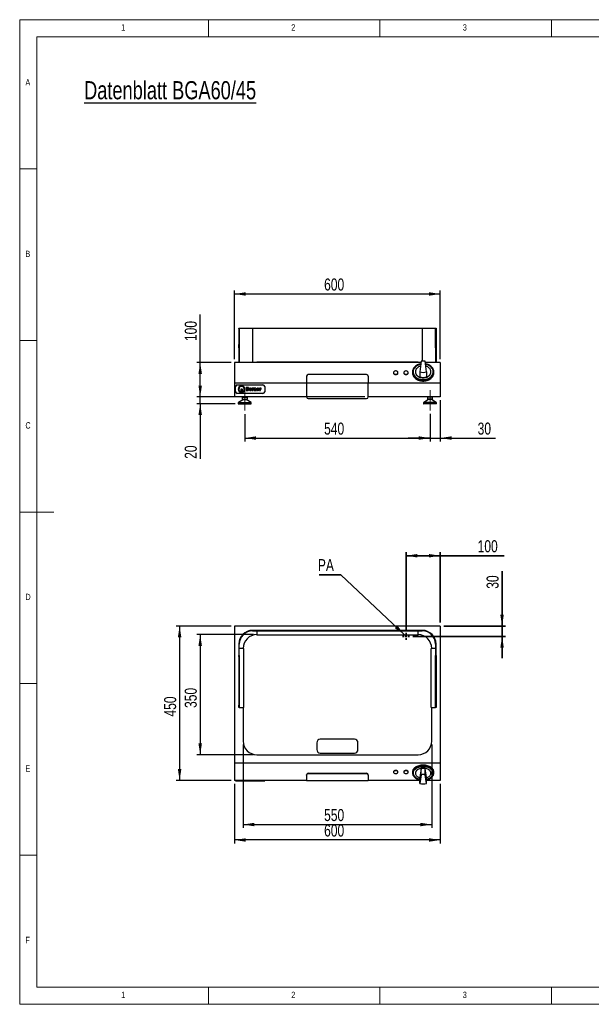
# Model space of a CAD drawing. Header units: millimetres. Extents: x 5 to 415, y 5 to 292.
# Tile 1 of 3: x 5 to 172, y 5 to 292. Entities that reach past the tile are written whole.
import ezdxf

# ---------------------------------------------------------------- set-up
doc = ezdxf.new("R2010")
doc.units = ezdxf.units.MM
doc.linetypes.add('CENTERX2', pattern=[20.32, 12.7, -2.54, 2.54, -2.54])
doc.layers.add('ANSCHLUSSPUNKT', color=6, linetype='Continuous', lineweight=35)
doc.layers.add('BEMASSUNG', color=7, linetype='Continuous')
doc.layers.add('BESCHRIFTUNG', color=7, linetype='Continuous')
doc.styles.add('SLDTEXTSTYLE0', font='TXT', dxfattribs={"width": 0.75})
doc.dimstyles.new('SLDDIMSTYLE0', dxfattribs={"dimtxt": 3.5, "dimasz": 3.302, "dimexe": 0, "dimexo": 0.0625, "dimgap": 0.875, "dimtad": 1, "dimdec": 0, "dimlfac": 10, "dimrnd": 1e-09, "dimzin": 12, "dimdsep": 46, "dimtxsty": 'SLDTEXTSTYLE0', "dimsah": 1, "dimcen": 0.09, "dimadec": 0, "dimazin": 3, "dimtfac": 1, "dimtdec": 0, "dimtofl": 0, "dimtmove": 0, "dimatfit": 3, "dimfxl": 1, "dimfrac": 2, "dimtolj": 1, "dimtzin": 12, "dimarcsym": 0})
doc.dimstyles.new('SLDDIMSTYLE1', dxfattribs={"dimtxt": 3.5, "dimasz": 3.302, "dimexe": 0, "dimexo": 0.0625, "dimgap": 0.875, "dimtad": 1, "dimdec": 0, "dimlfac": 10, "dimrnd": 1e-09, "dimzin": 12, "dimdsep": 46, "dimtxsty": 'SLDTEXTSTYLE0', "dimsah": 1, "dimcen": 0.09, "dimadec": 0, "dimazin": 3, "dimtfac": 1, "dimtdec": 0, "dimtmove": 0, "dimatfit": 0, "dimfxl": 1, "dimfrac": 2, "dimtolj": 1, "dimtzin": 12, "dimarcsym": 0})
doc.dimstyles.new('SLDDIMSTYLE2', dxfattribs={"dimtxt": 0.18, "dimasz": 3.302, "dimexe": 0, "dimexo": 0.0625, "dimgap": 0, "dimtad": 0, "dimtih": 1, "dimtoh": 1, "dimdec": 0, "dimrnd": 1e-09, "dimzin": 0, "dimdsep": 46, "dimtxsty": 'Standard', "dimsah": 1, "dimcen": 0.09, "dimadec": 0, "dimazin": 0, "dimtfac": 3.302, "dimtdec": 0, "dimtofl": 0, "dimtmove": 0, "dimatfit": 3, "dimfxl": 1, "dimfrac": 2, "dimtolj": 1, "dimtzin": 0, "dimarcsym": 0})

# ---------------------------------------------------------------- blocks, each defined once
blk = doc.blocks.new('_D')
at = {"layer": 'BEMASSUNG', "color": 7, "transparency": 16777216}
for p, q in [((73.12, 112.75), (56.62, 112.75)), ((57.62, 112.75), (57.62, 77.75)), ((73.12, 77.75), (56.62, 77.75))]:
    blk.add_line(p, q, dxfattribs=at)
for points in [[(57.62, 112.75), (57.11, 109.45), (58.13, 109.45)], [(57.62, 77.75), (58.13, 81.06), (57.11, 81.06)]]:
    blk.add_solid(points, dxfattribs=at)
at = {"layer": 'BEMASSUNG', "color": 7, "transparency": 16777216, "insert": (53.11, 91.38), "char_height": 3.5, "attachment_point": 1, "rotation": 90, "style": 'SLDTEXTSTYLE0'}
blk.add_mtext('350', dxfattribs=at)
blk = doc.blocks.new('_D_1')
at = {"layer": 'BEMASSUNG', "color": 7, "transparency": 16777216}
for p, q in [((70.12, 80.75), (70.12, 56.4)), ((125.12, 80.75), (125.12, 56.4)), ((70.12, 57.4), (125.12, 57.4))]:
    blk.add_line(p, q, dxfattribs=at)
for points in [[(70.12, 57.4), (73.42, 56.89), (73.42, 57.9)], [(125.12, 57.4), (121.82, 57.9), (121.82, 56.89)]]:
    blk.add_solid(points, dxfattribs=at)
at = {"layer": 'BEMASSUNG', "color": 7, "transparency": 16777216, "insert": (93.74, 61.91), "char_height": 3.5, "attachment_point": 1, "style": 'SLDTEXTSTYLE0'}
blk.add_mtext('550', dxfattribs=at)
blk = doc.blocks.new('_D_2')
at = {"layer": 'BEMASSUNG', "color": 7, "transparency": 16777216}
for p, q in [((67.62, 69.25), (67.62, 51.9)), ((127.62, 69.25), (127.62, 51.9)), ((127.62, 52.9), (67.62, 52.9))]:
    blk.add_line(p, q, dxfattribs=at)
for points in [[(67.62, 52.9), (70.92, 52.39), (70.92, 53.4)], [(127.62, 52.9), (124.32, 53.4), (124.32, 52.39)]]:
    blk.add_solid(points, dxfattribs=at)
at = {"layer": 'BEMASSUNG', "color": 7, "transparency": 16777216, "insert": (93.74, 57.41), "char_height": 3.5, "attachment_point": 1, "style": 'SLDTEXTSTYLE0'}
blk.add_mtext('600', dxfattribs=at)
blk = doc.blocks.new('_D_3')
at = {"layer": 'BEMASSUNG', "color": 7, "transparency": 16777216}
for p, q in [((66.62, 115.25), (50.62, 115.25)), ((51.62, 115.25), (51.62, 70.25)), ((66.62, 70.25), (50.62, 70.25))]:
    blk.add_line(p, q, dxfattribs=at)
for points in [[(51.62, 115.25), (51.11, 111.95), (52.13, 111.95)], [(51.62, 70.25), (52.13, 73.56), (51.11, 73.56)]]:
    blk.add_solid(points, dxfattribs=at)
at = {"layer": 'BEMASSUNG', "color": 7, "transparency": 16777216, "insert": (47.11, 88.88), "char_height": 3.5, "attachment_point": 1, "rotation": 90, "style": 'SLDTEXTSTYLE0'}
blk.add_mtext('450', dxfattribs=at)
blk = doc.blocks.new('_D_4')
at = {"layer": 'ANSCHLUSSPUNKT', "color": 6, "transparency": 16777216}
for p, q in [((117.62, 114.25), (117.62, 136.75)), ((117.62, 135.75), (127.62, 135.75)), ((127.62, 116.25), (127.62, 136.75)), ((127.62, 135.75), (146.26, 135.75))]:
    blk.add_line(p, q, dxfattribs=at)
for points in [[(117.62, 135.75), (120.92, 135.25), (120.92, 136.26)], [(127.62, 135.75), (124.32, 136.26), (124.32, 135.25)]]:
    blk.add_solid(points, dxfattribs=at)
at = {"layer": 'ANSCHLUSSPUNKT', "color": 6, "transparency": 16777216, "insert": (138.5, 140.27), "char_height": 3.5, "attachment_point": 1, "style": 'SLDTEXTSTYLE0'}
blk.add_mtext('100', dxfattribs=at)
blk = doc.blocks.new('_D_5')
at = {"layer": 'ANSCHLUSSPUNKT', "color": 6, "transparency": 16777216}
for p, q in [((145.62, 115.25), (145.62, 131.3)), ((128.62, 115.25), (146.62, 115.25)), ((145.62, 112.25), (145.62, 115.25)), ((119.62, 112.25), (146.62, 112.25)), ((145.62, 112.25), (145.62, 105.9))]:
    blk.add_line(p, q, dxfattribs=at)
for points in [[(145.62, 115.25), (146.13, 118.56), (145.11, 118.56)], [(145.62, 112.25), (145.11, 108.95), (146.13, 108.95)]]:
    blk.add_solid(points, dxfattribs=at)
at = {"layer": 'ANSCHLUSSPUNKT', "color": 6, "transparency": 16777216, "insert": (141.11, 126.13), "char_height": 3.5, "attachment_point": 1, "rotation": 90, "style": 'SLDTEXTSTYLE0'}
blk.add_mtext('30', dxfattribs=at)
blk = doc.blocks.new('SW_NOTE_0')
at = {"layer": 'ANSCHLUSSPUNKT', "color": 0}
blk.add_line((-6.3, 0), (0, 0), dxfattribs=at)
at = {"layer": 'ANSCHLUSSPUNKT', "color": 0, "insert": (-6.73, 4.56), "char_height": 3.5, "attachment_point": 1, "style": 'SLDTEXTSTYLE0'}
blk.add_mtext('PA', dxfattribs=at)
blk = doc.blocks.new('SW_CENTERMARKSYMBOL_0')
at = {"layer": 'ANSCHLUSSPUNKT', "color": 0}
for p, q in [((-0.5, 0), (-1, 0)), ((0, 0), (-0.25, 0)), ((0, 0.5), (0, 1)), ((0, 0), (0, 0.25)), ((0, 0), (0, -0.25)), ((0, 0), (0.25, 0)), ((0.5, 0), (1, 0)), ((0, -0.5), (0, -1))]:
    blk.add_line(p, q, dxfattribs=at)
blk = doc.blocks.new('_D_6')
at = {"layer": 'BEMASSUNG', "color": 7, "transparency": 16777216}
for p, q in [((57.62, 182.05), (57.62, 188.4)), ((105.62, 182.05), (56.62, 182.05)), ((57.62, 180.05), (57.62, 182.05)), ((67.77, 180.05), (56.62, 180.05)), ((57.62, 180.05), (57.62, 164))]:
    blk.add_line(p, q, dxfattribs=at)
for points in [[(57.62, 182.05), (58.13, 185.35), (57.11, 185.35)], [(57.62, 180.05), (57.11, 176.75), (58.13, 176.75)]]:
    blk.add_solid(points, dxfattribs=at)
at = {"layer": 'BEMASSUNG', "color": 7, "transparency": 16777216, "insert": (53.11, 164), "char_height": 3.5, "attachment_point": 1, "rotation": 90, "style": 'SLDTEXTSTYLE0'}
blk.add_mtext('20', dxfattribs=at)
blk = doc.blocks.new('_D_7')
at = {"layer": 'BEMASSUNG', "color": 7, "transparency": 16777216}
for p, q in [((70.62, 177.05), (70.62, 169.05)), ((124.62, 177.1), (124.62, 169.05)), ((70.62, 170.05), (124.62, 170.05))]:
    blk.add_line(p, q, dxfattribs=at)
for points in [[(70.62, 170.05), (73.92, 169.54), (73.92, 170.56)], [(124.62, 170.05), (121.32, 170.56), (121.32, 169.54)]]:
    blk.add_solid(points, dxfattribs=at)
at = {"layer": 'BEMASSUNG', "color": 7, "transparency": 16777216, "insert": (93.74, 174.56), "char_height": 3.5, "attachment_point": 1, "style": 'SLDTEXTSTYLE0'}
blk.add_mtext('540', dxfattribs=at)
blk = doc.blocks.new('_D_8')
at = {"layer": 'BEMASSUNG', "color": 7, "transparency": 16777216}
for p, q in [((127.62, 181.05), (127.62, 169.05)), ((124.62, 177.1), (124.62, 169.05)), ((124.62, 170.05), (118.27, 170.05)), ((124.62, 170.05), (127.62, 170.05)), ((127.62, 170.05), (143.67, 170.05))]:
    blk.add_line(p, q, dxfattribs=at)
for points in [[(124.62, 170.05), (121.32, 170.56), (121.32, 169.54)], [(127.62, 170.05), (130.92, 169.54), (130.92, 170.56)]]:
    blk.add_solid(points, dxfattribs=at)
at = {"layer": 'BEMASSUNG', "color": 7, "transparency": 16777216, "insert": (138.5, 174.56), "char_height": 3.5, "attachment_point": 1, "style": 'SLDTEXTSTYLE0'}
blk.add_mtext('30', dxfattribs=at)
blk = doc.blocks.new('_D_9')
at = {"layer": 'BEMASSUNG', "color": 7, "transparency": 16777216}
for p, q in [((57.62, 192.05), (57.62, 206.08)), ((66.62, 192.05), (56.62, 192.05)), ((57.62, 182.05), (57.62, 192.05)), ((66.62, 182.05), (56.62, 182.05))]:
    blk.add_line(p, q, dxfattribs=at)
for points in [[(57.62, 192.05), (57.11, 188.75), (58.13, 188.75)], [(57.62, 182.05), (58.13, 185.35), (57.11, 185.35)]]:
    blk.add_solid(points, dxfattribs=at)
at = {"layer": 'BEMASSUNG', "color": 7, "transparency": 16777216, "insert": (53.11, 198.32), "char_height": 3.5, "attachment_point": 1, "rotation": 90, "style": 'SLDTEXTSTYLE0'}
blk.add_mtext('100', dxfattribs=at)
blk = doc.blocks.new('_D_10')
at = {"layer": 'BEMASSUNG', "color": 7, "transparency": 16777216}
for p, q in [((67.62, 193.05), (67.62, 213.05)), ((127.62, 193.05), (127.62, 213.05)), ((67.62, 212.05), (127.62, 212.05))]:
    blk.add_line(p, q, dxfattribs=at)
for points in [[(67.62, 212.05), (70.92, 211.54), (70.92, 212.56)], [(127.62, 212.05), (124.32, 212.56), (124.32, 211.54)]]:
    blk.add_solid(points, dxfattribs=at)
at = {"layer": 'BEMASSUNG', "color": 7, "transparency": 16777216, "insert": (93.74, 216.56), "char_height": 3.5, "attachment_point": 1, "style": 'SLDTEXTSTYLE0'}
blk.add_mtext('600', dxfattribs=at)

msp = doc.modelspace()

# ---------------------------------------------------------------- linework, layer by layer
at = {"color": 7, "linetype": 'Continuous', "lineweight": 18}
for p, q in [((415, 292), (5, 292)), ((5, 292), (5, 5)), ((60, 287), (60, 292)), ((110, 292), (110, 287)), ((160, 287), (160, 292)), ((410, 287), (10, 287)), ((10, 287), (10, 10)), ((10, 248.5), (5, 248.5)), ((5, 198.5), (10, 198.5)), ((5, 148.5), (15, 148.5)), ((5, 98.5), (10, 98.5)), ((10, 48.5), (5, 48.5)), ((10, 10), (227.8, 10)), ((60, 5), (60, 10)), ((110, 10), (110, 5)), ((160, 5), (160, 10)), ((5, 5), (415, 5))]:
    msp.add_line(p, q, dxfattribs=at)
at = {"color": 7, "linetype": 'Continuous', "lineweight": 25}
for p, q in [((68.87, 202.05), (69.02, 202.05)), ((68.87, 202), (68.87, 202.05)), ((69.02, 202), (68.87, 202)), ((68.87, 202), (68.87, 197.28)), ((69.02, 202.05), (69.02, 202)), ((69.02, 202.05), (72.87, 202.05)), ((69.02, 202), (69.02, 197.28)), ((72.87, 202.05), (72.87, 192.05)), ((72.87, 202.05), (122.37, 202.05)), ((122.37, 202.05), (126.22, 202.05)), ((122.37, 202.05), (122.37, 192.48)), ((126.22, 202.05), (126.37, 202.05)), ((126.22, 202), (126.22, 202.05)), ((126.37, 202), (126.22, 202)), ((126.22, 197.28), (126.22, 202)), ((126.37, 202.05), (126.37, 202)), ((126.37, 202), (126.37, 197.28)), ((68.87, 197.28), (69.02, 197.28)), ((68.87, 196.33), (68.87, 197.28)), ((68.87, 196.33), (68.87, 192.05)), ((69.02, 196.33), (68.87, 196.33)), ((69.02, 197.28), (69.02, 196.33)), ((69.02, 196.33), (69.02, 192.2)), ((126.22, 196.33), (126.22, 197.28)), ((126.22, 197.28), (126.37, 197.28)), ((126.22, 196.33), (126.22, 192.2)), ((126.37, 196.33), (126.22, 196.33)), ((126.37, 197.28), (126.37, 196.33)), ((126.37, 196.33), (126.37, 192.05)), ((122.02, 192.43), (121.65, 189.37)), ((123.6, 189.37), (123.22, 192.43)), ((121.98, 192.05), (67.62, 192.05)), ((67.62, 192.05), (67.62, 186.05)), ((69.02, 192.2), (70.27, 192.2)), ((70.27, 192.2), (70.27, 192.05)), ((74.12, 192.2), (74.12, 192.05)), ((121.12, 192.2), (74.12, 192.2)), ((121.12, 192.05), (121.12, 192.2)), ((127.62, 192.05), (123.27, 192.05)), ((124.97, 192.05), (124.97, 192.2)), ((124.97, 192.2), (126.22, 192.2)), ((127.62, 192.05), (127.62, 186.05)), ((88.62, 188.05), (88.62, 186.09)), ((106.12, 188.55), (89.12, 188.55)), ((106.62, 188.05), (106.62, 186.09)), ((113.97, 189.11), (113.97, 189.05)), ((115.27, 189.05), (115.27, 189.11)), ((116.97, 189.11), (116.97, 189.05)), ((118.27, 189.05), (118.27, 189.11)), ((119.52, 189.37), (119.52, 189.05)), ((120.37, 189.37), (120.37, 189.34)), ((121.65, 189.37), (121.65, 187.9)), ((123.6, 189.37), (123.6, 187.9)), ((124.87, 189.34), (124.87, 189.37)), ((125.72, 189.05), (125.72, 189.37)), ((67.62, 186.05), (67.62, 182.05)), ((88.62, 186.05), (67.62, 186.05)), ((67.92, 183.55), (67.92, 185.05)), ((68.42, 185.55), (75.92, 185.55)), ((69.53, 183.54), (69.53, 184.29)), ((69.66, 184.43), (69.68, 184.43)), ((69.82, 184.29), (69.82, 183.54)), ((71.48, 184.82), (71.06, 184.82)), ((71.06, 184.82), (71.06, 183.94)), ((71.06, 183.94), (71.48, 183.94)), ((71.35, 184.61), (71.35, 184.49)), ((71.39, 184.61), (71.35, 184.61)), ((71.35, 184.49), (71.39, 184.49)), ((71.4, 184.3), (71.35, 184.3)), ((71.35, 184.3), (71.35, 184.16)), ((71.35, 184.16), (71.4, 184.16)), ((72.17, 184.34), (72.31, 184.34)), ((72.17, 184.19), (72.17, 184.2)), ((72.17, 184.2), (72.6, 184.2)), ((72.58, 184.13), (72.3, 184.15)), ((72.98, 184.56), (72.69, 184.56)), ((72.69, 184.56), (72.69, 183.94)), ((72.69, 183.94), (72.99, 183.94)), ((72.98, 184.48), (72.98, 184.56)), ((72.99, 183.94), (72.99, 184.19)), ((73.2, 184.28), (73.2, 184.58)), ((73.58, 184.56), (73.29, 184.56)), ((73.29, 184.56), (73.29, 183.94)), ((73.29, 183.94), (73.59, 183.94)), ((73.58, 184.48), (73.58, 184.56)), ((73.59, 183.94), (73.59, 184.26)), ((73.69, 184.26), (73.69, 183.94)), ((73.69, 183.94), (73.99, 183.94)), ((73.99, 183.94), (73.99, 184.36)), ((74.38, 184.19), (74.38, 184.2)), ((74.38, 184.2), (74.81, 184.2)), ((74.39, 184.34), (74.52, 184.34)), ((74.79, 184.13), (74.51, 184.15)), ((75.2, 184.56), (74.9, 184.56)), ((74.9, 184.56), (74.9, 183.94)), ((74.9, 183.94), (75.21, 183.94)), ((75.2, 184.48), (75.2, 184.56)), ((75.21, 183.94), (75.21, 184.19)), ((75.41, 184.28), (75.41, 184.58)), ((76.42, 185.05), (76.42, 183.55)), ((106.62, 186.09), (88.62, 186.09)), ((88.62, 186.09), (88.62, 182.05)), ((106.62, 182.05), (106.62, 186.09)), ((127.62, 186.05), (106.62, 186.05)), ((127.62, 186.05), (127.62, 182.05)), ((88.62, 182.05), (67.62, 182.05)), ((75.92, 183.05), (68.42, 183.05)), ((70.22, 181.25), (68.8, 180.43)), ((69.87, 181.95), (69.87, 181.4)), ((69.87, 181.95), (70.62, 181.95)), ((69.87, 181.4), (70.62, 181.4)), ((70.22, 182.05), (70.22, 181.95)), ((70.22, 181.4), (70.22, 181.25)), ((70.22, 181.25), (70.62, 181.25)), ((70.62, 181.95), (71.37, 181.95)), ((70.62, 181.4), (71.37, 181.4)), ((70.62, 181.25), (71.02, 181.25)), ((71.02, 181.95), (71.02, 182.05)), ((71.02, 181.25), (71.02, 181.4)), ((72.45, 180.43), (71.02, 181.25)), ((71.37, 181.4), (71.37, 181.95)), ((89.12, 181.55), (106.12, 181.55)), ((127.62, 182.05), (106.62, 182.05)), ((124.22, 181.25), (122.8, 180.43)), ((123.87, 181.95), (123.87, 181.4)), ((124.62, 181.95), (123.87, 181.95)), ((124.62, 181.4), (123.87, 181.4)), ((124.22, 182.05), (124.22, 181.95)), ((124.22, 181.4), (124.22, 181.25)), ((124.62, 181.25), (124.22, 181.25)), ((125.37, 181.95), (124.62, 181.95)), ((125.37, 181.4), (124.62, 181.4)), ((125.02, 181.25), (124.62, 181.25)), ((125.02, 181.95), (125.02, 182.05)), ((125.02, 181.25), (125.02, 181.4)), ((126.45, 180.43), (125.02, 181.25)), ((125.37, 181.4), (125.37, 181.95)), ((68.72, 180.3), (68.72, 180.1)), ((68.72, 180.3), (70.62, 180.3)), ((68.72, 180.1), (70.62, 180.1)), ((68.77, 180.05), (70.62, 180.05)), ((68.8, 180.43), (70.62, 180.43)), ((70.62, 180.43), (72.45, 180.43)), ((70.62, 180.3), (72.52, 180.3)), ((70.62, 180.1), (72.52, 180.1)), ((70.62, 180.05), (72.47, 180.05)), ((72.52, 180.1), (72.52, 180.3)), ((122.72, 180.3), (122.72, 180.1)), ((124.62, 180.3), (122.72, 180.3)), ((124.62, 180.1), (122.72, 180.1)), ((124.62, 180.05), (122.77, 180.05)), ((124.62, 180.43), (122.8, 180.43)), ((126.45, 180.43), (124.62, 180.43)), ((126.52, 180.3), (124.62, 180.3)), ((126.52, 180.1), (124.62, 180.1)), ((126.47, 180.05), (124.62, 180.05)), ((126.52, 180.1), (126.52, 180.3)), ((127.62, 115.25), (67.62, 115.25)), ((67.62, 115.25), (67.62, 75.25)), ((127.62, 115.25), (127.62, 75.25)), ((122.37, 114), (72.87, 114)), ((72.87, 113.85), (122.37, 113.85)), ((74.12, 113.85), (74.12, 112.6)), ((121.12, 112.6), (74.12, 112.6)), ((121.12, 112.6), (121.12, 113.85)), ((68.87, 110), (68.87, 106.67)), ((69.02, 106.67), (69.02, 110)), ((126.22, 110), (126.22, 106.67)), ((126.37, 106.67), (126.37, 110)), ((68.87, 106.67), (69.02, 106.67)), ((68.87, 106.35), (68.87, 106.67)), ((69.02, 106.35), (68.87, 106.35)), ((68.87, 106.35), (68.87, 92.19)), ((70.27, 108.75), (69.02, 108.75)), ((69.02, 106.67), (69.02, 106.35)), ((69.02, 106.35), (69.02, 92.19)), ((70.27, 108.75), (70.27, 91.5)), ((124.97, 91.5), (124.97, 108.75)), ((126.22, 108.75), (124.97, 108.75)), ((126.22, 106.67), (126.37, 106.67)), ((126.22, 106.35), (126.22, 106.67)), ((126.37, 106.35), (126.22, 106.35)), ((126.22, 92.19), (126.22, 106.35)), ((126.37, 106.67), (126.37, 106.35)), ((126.37, 106.35), (126.37, 92.19)), ((68.87, 92.19), (69.02, 92.19)), ((68.87, 91.5), (68.87, 92.19)), ((69.02, 92.19), (69.02, 91.5)), ((126.22, 92.19), (126.37, 92.19)), ((126.22, 91.5), (126.22, 92.19)), ((126.37, 92.19), (126.37, 91.5)), ((69.02, 91.5), (68.87, 91.5)), ((69.02, 91.5), (70.27, 91.5)), ((70.12, 91.5), (70.12, 81.75)), ((124.97, 91.5), (126.22, 91.5)), ((125.12, 81.75), (125.12, 91.5)), ((126.37, 91.5), (126.22, 91.5)), ((91.62, 81.25), (91.62, 79.25)), ((102.62, 82.25), (92.62, 82.25)), ((103.62, 79.25), (103.62, 81.25)), ((74.12, 77.75), (121.12, 77.75)), ((92.62, 78.25), (102.62, 78.25)), ((127.62, 75.25), (67.62, 75.25)), ((67.62, 75.25), (67.62, 70.25)), ((127.62, 75.25), (127.62, 70.25)), ((88.62, 71.79), (88.62, 71.92)), ((88.62, 71.79), (88.62, 70.15)), ((89.12, 72.34), (106.12, 72.34)), ((89.12, 72.21), (89.12, 72.34)), ((106.12, 72.21), (89.12, 72.21)), ((106.12, 72.21), (106.12, 72.34)), ((106.62, 71.79), (106.62, 71.92)), ((106.62, 71.79), (106.62, 70.15)), ((113.97, 72.75), (113.97, 72.67)), ((115.27, 72.67), (115.27, 72.75)), ((116.97, 72.75), (116.97, 72.67)), ((118.27, 72.67), (118.27, 72.75)), ((119.52, 72.75), (119.52, 72.37)), ((120.37, 72.41), (120.37, 72.37)), ((122.02, 73.69), (121.65, 71.14)), ((122.02, 71.92), (121.65, 69.37)), ((122.02, 71.92), (122.02, 73.69)), ((122.37, 74.07), (122.37, 74.03)), ((122.87, 74.03), (122.87, 74.07)), ((123.22, 71.92), (123.22, 73.69)), ((123.6, 71.14), (123.22, 73.69)), ((123.6, 69.37), (123.22, 71.92)), ((124.87, 72.37), (124.87, 72.41)), ((125.72, 72.37), (125.72, 72.75)), ((88.62, 70.25), (67.62, 70.25)), ((67.92, 70.15), (67.92, 70.25)), ((67.92, 70.15), (68.42, 70.15)), ((68.42, 70.15), (68.42, 70.25)), ((68.42, 70.15), (75.92, 70.15)), ((75.92, 70.15), (75.92, 70.25)), ((75.92, 70.15), (76.42, 70.15)), ((76.42, 70.15), (76.42, 70.25)), ((106.62, 70.15), (88.62, 70.15)), ((121.65, 70.25), (106.62, 70.25)), ((121.65, 69.37), (121.65, 71.14)), ((123.6, 69.37), (123.6, 71.14)), ((127.62, 70.25), (123.6, 70.25))]:
    msp.add_line(p, q, dxfattribs=at)
at = {"color": 7, "linetype": 'Continuous', "lineweight": 25, "flags": 128}
for points in [[(114.62, 188.61), (114.77, 188.63), (114.91, 188.66), (115.04, 188.73), (115.14, 188.81), (115.22, 188.91), (115.26, 189.02), (115.27, 189.14), (115.24, 189.25), (115.19, 189.36), (115.09, 189.45), (114.98, 189.53), (114.84, 189.58), (114.7, 189.61), (114.55, 189.61), (114.4, 189.58), (114.27, 189.53), (114.15, 189.45), (114.06, 189.36), (114, 189.25), (113.97, 189.14), (113.98, 189.02), (114.03, 188.91), (114.1, 188.81), (114.2, 188.73), (114.33, 188.66), (114.47, 188.63), (114.62, 188.61)], [(117.62, 188.61), (117.77, 188.63), (117.91, 188.66), (118.04, 188.73), (118.14, 188.81), (118.22, 188.91), (118.26, 189.02), (118.27, 189.14), (118.24, 189.25), (118.19, 189.36), (118.09, 189.45), (117.98, 189.53), (117.84, 189.58), (117.7, 189.61), (117.55, 189.61), (117.4, 189.58), (117.27, 189.53), (117.15, 189.45), (117.06, 189.36), (117, 189.25), (116.97, 189.14), (116.98, 189.02), (117.03, 188.91), (117.1, 188.81), (117.2, 188.73), (117.33, 188.66), (117.47, 188.63), (117.62, 188.61)], [(121.93, 191.69), (121.81, 191.66), (121.49, 191.59), (121.19, 191.48), (120.91, 191.35), (120.64, 191.2), (120.4, 191.03), (120.18, 190.84), (119.99, 190.63), (119.83, 190.41), (119.71, 190.18), (119.61, 189.93), (119.55, 189.68), (119.52, 189.43), (119.53, 189.18), (119.58, 188.93), (119.65, 188.68), (119.77, 188.44), (119.91, 188.21), (120.09, 188), (120.29, 187.8), (120.52, 187.62), (120.77, 187.46), (121.05, 187.32), (121.34, 187.2), (121.65, 187.11), (121.97, 187.04), (122.29, 187), (122.62, 186.99)], [(121.92, 191.57), (121.82, 191.55), (121.51, 191.47), (121.22, 191.36), (120.94, 191.23), (120.68, 191.08), (120.45, 190.9), (120.25, 190.71), (120.07, 190.5), (119.92, 190.28), (119.81, 190.04), (119.73, 189.8), (119.68, 189.55), (119.67, 189.3), (119.7, 189.06), (119.76, 188.81), (119.86, 188.57), (119.99, 188.34), (120.15, 188.13), (120.35, 187.93), (120.57, 187.74), (120.81, 187.58), (121.08, 187.44), (121.36, 187.32), (121.66, 187.22), (121.98, 187.16), (122.3, 187.11), (122.62, 187.1)], [(121.91, 191.54), (121.82, 191.52), (121.51, 191.43), (121.22, 191.33), (120.94, 191.2), (120.68, 191.04), (120.45, 190.87), (120.25, 190.68), (120.07, 190.47), (119.92, 190.25), (119.81, 190.01), (119.73, 189.77), (119.68, 189.52), (119.67, 189.35)], [(121.85, 190.99), (121.79, 190.97), (121.54, 190.88), (121.3, 190.77), (121.08, 190.63), (120.89, 190.47), (120.72, 190.29), (120.59, 190.1), (120.48, 189.9), (120.41, 189.69), (120.38, 189.48), (120.38, 189.26), (120.41, 189.04), (120.48, 188.83), (120.59, 188.63), (120.72, 188.44), (120.89, 188.27), (121.08, 188.11), (121.3, 187.97), (121.54, 187.85), (121.79, 187.76), (122.06, 187.69), (122.34, 187.65), (122.62, 187.64)], [(122.62, 186.99), (122.95, 187), (123.28, 187.04), (123.6, 187.11), (123.9, 187.2), (124.2, 187.32), (124.47, 187.46), (124.72, 187.62), (124.96, 187.8), (125.16, 188), (125.33, 188.21), (125.48, 188.44), (125.59, 188.68), (125.67, 188.93), (125.71, 189.18), (125.72, 189.43), (125.69, 189.68), (125.63, 189.93), (125.54, 190.18), (125.41, 190.41), (125.25, 190.63), (125.06, 190.84), (124.84, 191.03), (124.6, 191.2), (124.34, 191.35), (124.05, 191.48), (123.75, 191.59), (123.44, 191.66), (123.31, 191.69)], [(122.62, 187.1), (122.95, 187.11), (123.27, 187.16), (123.58, 187.22), (123.88, 187.32), (124.17, 187.44), (124.43, 187.58), (124.68, 187.74), (124.9, 187.93), (125.09, 188.13), (125.25, 188.34), (125.38, 188.57), (125.48, 188.81), (125.54, 189.06), (125.57, 189.3), (125.56, 189.55), (125.52, 189.8), (125.44, 190.04), (125.32, 190.28), (125.18, 190.5), (125, 190.71), (124.79, 190.9), (124.56, 191.08), (124.3, 191.23), (124.03, 191.36), (123.73, 191.47), (123.42, 191.55), (123.33, 191.57)], [(122.62, 187.64), (122.9, 187.65), (123.18, 187.69), (123.45, 187.76), (123.71, 187.85), (123.94, 187.97), (124.16, 188.11), (124.36, 188.27), (124.52, 188.44), (124.66, 188.63), (124.76, 188.83), (124.83, 189.04), (124.87, 189.26), (124.87, 189.48), (124.83, 189.69), (124.76, 189.9), (124.66, 190.1), (124.52, 190.29), (124.36, 190.47), (124.16, 190.63), (123.94, 190.77), (123.71, 190.88), (123.45, 190.97), (123.4, 190.99)], [(125.57, 189.35), (125.56, 189.52), (125.52, 189.77), (125.44, 190.01), (125.32, 190.25), (125.18, 190.47), (125, 190.68), (124.79, 190.87), (124.56, 191.04), (124.3, 191.2), (124.03, 191.33), (123.73, 191.43), (123.42, 191.52), (123.33, 191.54)], [(113.97, 189.05), (113.97, 189.02), (114, 188.9), (114.06, 188.8), (114.15, 188.7), (114.27, 188.63), (114.4, 188.58), (114.55, 188.55), (114.7, 188.55), (114.84, 188.58), (114.98, 188.63), (115.09, 188.7), (115.19, 188.8), (115.24, 188.9), (115.27, 189.02), (115.27, 189.05)], [(116.97, 189.05), (116.97, 189.02), (117, 188.9), (117.06, 188.8), (117.15, 188.7), (117.27, 188.63), (117.4, 188.58), (117.55, 188.55), (117.7, 188.55), (117.84, 188.58), (117.98, 188.63), (118.09, 188.7), (118.19, 188.8), (118.24, 188.9), (118.27, 189.02), (118.27, 189.05)], [(119.52, 189.05), (119.52, 188.98), (119.55, 188.73), (119.61, 188.48), (119.71, 188.24), (119.83, 188.01), (119.99, 187.78), (120.18, 187.58), (120.4, 187.39), (120.64, 187.21), (120.91, 187.06), (121.19, 186.93), (121.49, 186.83), (121.81, 186.75), (122.13, 186.7), (122.46, 186.67), (122.79, 186.67), (123.12, 186.7), (123.44, 186.75), (123.75, 186.83), (124.05, 186.93), (124.34, 187.06), (124.6, 187.21), (124.84, 187.39), (125.06, 187.58), (125.25, 187.78), (125.41, 188.01), (125.54, 188.24), (125.63, 188.48), (125.69, 188.73), (125.72, 188.98), (125.72, 189.05)], [(120.37, 189.34), (120.38, 189.23), (120.41, 189.01), (120.48, 188.8), (120.59, 188.6), (120.72, 188.41), (120.89, 188.23), (121.08, 188.08), (121.3, 187.94), (121.54, 187.82), (121.79, 187.73), (122.06, 187.66), (122.34, 187.62), (122.62, 187.61)], [(122.62, 187.61), (122.9, 187.62), (123.18, 187.66), (123.45, 187.73), (123.71, 187.82), (123.94, 187.94), (124.16, 188.08), (124.36, 188.23), (124.52, 188.41), (124.66, 188.6), (124.76, 188.8), (124.83, 189.01), (124.87, 189.23), (124.87, 189.34)], [(122.62, 74.74), (122.29, 74.72), (121.97, 74.69), (121.65, 74.64), (121.34, 74.56), (121.05, 74.46), (120.77, 74.34), (120.52, 74.21), (120.29, 74.06), (120.09, 73.89), (119.91, 73.71), (119.77, 73.52), (119.65, 73.32), (119.58, 73.12), (119.53, 72.91), (119.52, 72.75)], [(125.72, 72.75), (125.71, 72.91), (125.67, 73.12), (125.59, 73.32), (125.48, 73.52), (125.33, 73.71), (125.16, 73.89), (124.96, 74.06), (124.72, 74.21), (124.47, 74.34), (124.2, 74.46), (123.9, 74.56), (123.6, 74.64), (123.28, 74.69), (122.95, 74.72), (122.62, 74.74)], [(114.62, 73.17), (114.47, 73.16), (114.33, 73.12), (114.2, 73.07), (114.1, 73), (114.03, 72.92), (113.98, 72.82), (113.97, 72.75)], [(114.62, 72.26), (114.77, 72.27), (114.91, 72.3), (115.04, 72.36), (115.14, 72.43), (115.22, 72.51), (115.26, 72.6), (115.27, 72.7), (115.24, 72.79), (115.19, 72.88), (115.09, 72.96), (114.98, 73.02), (114.84, 73.07), (114.7, 73.09), (114.55, 73.09), (114.4, 73.07), (114.27, 73.02), (114.15, 72.96), (114.06, 72.88), (114, 72.79), (113.97, 72.7), (113.98, 72.6), (114.03, 72.51), (114.1, 72.43), (114.2, 72.36), (114.33, 72.3), (114.47, 72.27), (114.62, 72.26)], [(115.27, 72.75), (115.26, 72.82), (115.22, 72.92), (115.14, 73), (115.04, 73.07), (114.91, 73.12), (114.77, 73.16), (114.62, 73.17)], [(117.62, 73.17), (117.47, 73.16), (117.33, 73.12), (117.2, 73.07), (117.1, 73), (117.03, 72.92), (116.98, 72.82), (116.97, 72.75)], [(117.62, 72.26), (117.77, 72.27), (117.91, 72.3), (118.04, 72.36), (118.14, 72.43), (118.22, 72.51), (118.26, 72.6), (118.27, 72.7), (118.24, 72.79), (118.19, 72.88), (118.09, 72.96), (117.98, 73.02), (117.84, 73.07), (117.7, 73.09), (117.55, 73.09), (117.4, 73.07), (117.27, 73.02), (117.15, 72.96), (117.06, 72.88), (117, 72.79), (116.97, 72.7), (116.98, 72.6), (117.03, 72.51), (117.1, 72.43), (117.2, 72.36), (117.33, 72.3), (117.47, 72.27), (117.62, 72.26)], [(118.27, 72.75), (118.26, 72.82), (118.22, 72.92), (118.14, 73), (118.04, 73.07), (117.91, 73.12), (117.77, 73.16), (117.62, 73.17)], [(123.6, 70.48), (123.9, 70.56), (124.2, 70.66), (124.47, 70.77), (124.72, 70.91), (124.96, 71.06), (125.16, 71.23), (125.33, 71.41), (125.48, 71.6), (125.59, 71.79), (125.67, 72), (125.71, 72.21), (125.72, 72.42), (125.69, 72.63), (125.63, 72.84), (125.54, 73.04), (125.41, 73.23), (125.25, 73.42), (125.06, 73.59), (124.84, 73.75), (124.6, 73.89), (124.34, 74.02), (124.05, 74.13), (123.75, 74.22), (123.44, 74.28), (123.12, 74.33), (122.79, 74.35), (122.46, 74.35), (122.13, 74.33), (121.81, 74.28), (121.49, 74.22), (121.19, 74.13), (120.91, 74.02), (120.64, 73.89), (120.4, 73.75), (120.18, 73.59), (119.99, 73.42), (119.83, 73.23), (119.71, 73.04), (119.61, 72.84), (119.55, 72.63), (119.52, 72.42), (119.53, 72.21), (119.58, 72), (119.65, 71.79), (119.77, 71.6), (119.91, 71.41), (120.09, 71.23), (120.29, 71.06), (120.52, 70.91), (120.77, 70.77), (121.05, 70.66), (121.34, 70.56), (121.65, 70.48)], [(123.6, 70.58), (123.88, 70.66), (124.17, 70.76), (124.43, 70.88), (124.68, 71.01), (124.9, 71.17), (125.09, 71.33), (125.25, 71.51), (125.38, 71.7), (125.48, 71.9), (125.54, 72.11), (125.57, 72.31), (125.56, 72.52), (125.52, 72.73), (125.44, 72.93), (125.32, 73.13), (125.18, 73.31), (125, 73.49), (124.79, 73.65), (124.56, 73.79), (124.3, 73.92), (124.03, 74.03), (123.73, 74.12), (123.42, 74.18), (123.11, 74.23), (122.78, 74.25), (122.46, 74.25), (122.14, 74.23), (121.82, 74.18), (121.51, 74.12), (121.22, 74.03), (120.94, 73.92), (120.68, 73.79), (120.45, 73.65), (120.25, 73.49), (120.07, 73.31), (119.92, 73.13), (119.81, 72.93), (119.73, 72.73), (119.68, 72.52), (119.67, 72.31), (119.7, 72.11), (119.76, 71.9), (119.86, 71.7), (119.99, 71.51), (120.15, 71.33), (120.35, 71.17), (120.57, 71.01), (120.81, 70.88), (121.08, 70.76), (121.36, 70.66), (121.65, 70.58)], [(119.67, 72.39), (119.67, 72.35), (119.7, 72.15), (119.76, 71.94), (119.86, 71.74), (119.99, 71.55), (120.15, 71.37), (120.35, 71.2), (120.57, 71.05), (120.81, 70.91), (121.08, 70.8), (121.36, 70.7), (121.65, 70.62)], [(124.87, 72.41), (124.87, 72.5), (124.83, 72.68), (124.76, 72.85), (124.66, 73.02), (124.52, 73.18), (124.36, 73.32), (124.16, 73.46), (123.94, 73.57), (123.71, 73.67), (123.45, 73.74), (123.18, 73.8), (122.9, 73.83), (122.62, 73.85), (122.34, 73.83), (122.06, 73.8), (121.79, 73.74), (121.54, 73.67), (121.3, 73.57), (121.08, 73.46), (120.89, 73.32), (120.72, 73.18), (120.59, 73.02), (120.48, 72.85), (120.41, 72.68), (120.38, 72.5), (120.37, 72.41)], [(123.6, 71.07), (123.71, 71.1), (123.94, 71.2), (124.16, 71.32), (124.36, 71.45), (124.52, 71.6), (124.66, 71.75), (124.76, 71.92), (124.83, 72.1), (124.87, 72.28), (124.87, 72.46), (124.83, 72.64), (124.76, 72.81), (124.66, 72.98), (124.52, 73.14), (124.36, 73.29), (124.16, 73.42), (123.94, 73.53), (123.71, 73.63), (123.45, 73.71), (123.18, 73.76), (122.9, 73.8), (122.62, 73.81), (122.34, 73.8), (122.06, 73.76), (121.79, 73.71), (121.54, 73.63), (121.3, 73.53), (121.08, 73.42), (120.89, 73.29), (120.72, 73.14), (120.59, 72.98), (120.48, 72.81), (120.41, 72.64), (120.38, 72.46), (120.38, 72.28), (120.41, 72.1), (120.48, 71.92), (120.59, 71.75), (120.72, 71.6), (120.89, 71.45), (121.08, 71.32), (121.3, 71.2), (121.54, 71.1), (121.65, 71.07)], [(122.87, 74.07), (122.85, 74.13), (122.8, 74.18), (122.72, 74.22), (122.62, 74.23), (122.53, 74.22), (122.45, 74.18), (122.39, 74.13), (122.37, 74.07)], [(122.62, 73.87), (122.72, 73.88), (122.8, 73.92), (122.85, 73.97), (122.87, 74.03), (122.85, 74.09), (122.8, 74.14), (122.72, 74.18), (122.62, 74.19), (122.53, 74.18), (122.45, 74.14), (122.39, 74.09), (122.37, 74.03), (122.39, 73.97), (122.45, 73.92), (122.53, 73.88), (122.62, 73.87)], [(123.6, 70.62), (123.88, 70.7), (124.17, 70.8), (124.43, 70.91), (124.68, 71.05), (124.9, 71.2), (125.09, 71.37), (125.25, 71.55), (125.38, 71.74), (125.48, 71.94), (125.54, 72.15), (125.57, 72.35), (125.57, 72.39)]]:
    msp.add_lwpolyline(points, dxfattribs=at)
at = {"color": 7, "linetype": 'Continuous', "lineweight": 25}
for centre, radius, start, end in [((122.62, 189.72), 2.77, 77.5001, 102.4999), ((89.12, 188.05), 0.5, 90, 180), ((106.12, 188.05), 0.5, 0, 90), ((122.62, 191.91), 2.73, 249.0468, 290.9532), ((122.62, 190.44), 2.73, 249.0468, 290.9532), ((68.42, 185.05), 0.5, 90, 180), ((75.92, 185.05), 0.5, 0, 90), ((68.42, 183.55), 0.5, 180, 270), ((75.92, 183.55), 0.5, 270, 0), ((89.12, 182.05), 0.5, 180, 270), ((106.12, 182.05), 0.5, 270, 0), ((68.87, 180.3), 0.15, 120, 180), ((68.77, 180.1), 0.05, 180, 270), ((72.37, 180.3), 0.15, 0, 60), ((72.47, 180.1), 0.05, 270, 360), ((122.87, 180.3), 0.15, 120, 180), ((122.77, 180.1), 0.05, 180, 270), ((126.37, 180.3), 0.15, 0, 60), ((126.47, 180.1), 0.05, 270, 0), ((72.87, 110), 4, 90, 180), ((72.87, 110), 3.85, 90, 180), ((74.12, 108.75), 4, 90, 180), ((121.12, 108.75), 4, 0, 90), ((122.37, 110), 4, 0, 90), ((122.37, 110), 3.85, 0, 90), ((74.12, 81.75), 4, 180, 270), ((92.62, 81.25), 1, 90, 180), ((102.62, 81.25), 1, 0, 90), ((121.12, 81.75), 4, 270, 0), ((92.62, 79.25), 1, 180, 270), ((102.62, 79.25), 1, 270, 0), ((122.62, 70.43), 3.31, 79.5645, 100.4355), ((122.62, 68.66), 3.31, 79.5645, 100.4355), ((122.62, 72.46), 3.23, 252.4492, 287.5508)]:
    msp.add_arc(centre, radius, start, end, dxfattribs=at)
for centre, start_param, end_param in [((89.12, 71.92), 1.570796, 3.141593), ((89.12, 71.79), 1.570796, 3.141593), ((106.12, 71.92), 0, 1.570796), ((106.12, 71.79), 0, 1.570796)]:
    msp.add_ellipse(centre, major_axis=(0.5, 0), ratio=0.833333, start_param=start_param, end_param=end_param, dxfattribs=at)
for points, knots in [([(69.67, 185.3), (69.12, 185.3), (68.67, 184.85), (68.67, 184.3), (68.67, 183.75), (69.12, 183.3), (69.67, 183.3)], [0, 0, 0, 0, 1, 1, 1, 2, 2, 2, 2]), ([(69.67, 183.3), (70.22, 183.3), (70.67, 183.75), (70.67, 184.3), (70.67, 184.85), (70.22, 185.3), (69.67, 185.3)], [2, 2, 2, 2, 3, 3, 3, 4, 4, 4, 4])]:
    msp.add_open_spline(points, degree=3, knots=knots, dxfattribs=at)
for points in [[(69.67, 185.11), (69.23, 185.11), (68.87, 184.75), (68.87, 184.3)], [(68.87, 184.3), (68.87, 183.9), (69.15, 183.57), (69.53, 183.51)], [(69.53, 184.29), (69.53, 184.36), (69.59, 184.43), (69.66, 184.43)], [(70.48, 184.3), (70.48, 184.75), (70.12, 185.11), (69.67, 185.11)], [(69.68, 184.43), (69.76, 184.43), (69.82, 184.36), (69.82, 184.29)], [(69.81, 183.51), (70.19, 183.57), (70.48, 183.9), (70.48, 184.3)], [(71.45, 184.6), (71.44, 184.61), (71.42, 184.61), (71.39, 184.61)], [(71.39, 184.49), (71.42, 184.49), (71.44, 184.49), (71.45, 184.51)], [(71.48, 184.28), (71.46, 184.29), (71.44, 184.3), (71.4, 184.3)], [(71.4, 184.16), (71.44, 184.16), (71.46, 184.17), (71.48, 184.18)], [(71.47, 184.55), (71.47, 184.57), (71.47, 184.59), (71.45, 184.6)], [(71.45, 184.51), (71.47, 184.52), (71.47, 184.53), (71.47, 184.55)], [(71.69, 184.76), (71.64, 184.8), (71.57, 184.82), (71.48, 184.82)], [(71.5, 184.23), (71.5, 184.25), (71.49, 184.27), (71.48, 184.28)], [(71.48, 184.18), (71.49, 184.19), (71.5, 184.21), (71.5, 184.23)], [(71.48, 183.94), (71.58, 183.94), (71.66, 183.96), (71.72, 184.01)], [(71.63, 184.4), (71.67, 184.41), (71.7, 184.43), (71.73, 184.46)], [(71.76, 184.33), (71.73, 184.36), (71.68, 184.39), (71.63, 184.4)], [(71.76, 184.58), (71.76, 184.66), (71.74, 184.72), (71.69, 184.76)], [(71.72, 184.01), (71.77, 184.05), (71.8, 184.11), (71.8, 184.19)], [(71.73, 184.46), (71.75, 184.49), (71.76, 184.53), (71.76, 184.58)], [(71.8, 184.19), (71.8, 184.25), (71.79, 184.3), (71.76, 184.33)], [(71.9, 184.39), (71.88, 184.34), (71.87, 184.3), (71.87, 184.25)], [(71.87, 184.25), (71.87, 184.21), (71.88, 184.16), (71.9, 184.12)], [(71.99, 184.5), (71.95, 184.47), (71.92, 184.43), (71.9, 184.39)], [(71.9, 184.12), (71.92, 184.08), (71.95, 184.04), (71.99, 184.01)], [(72.1, 184.56), (72.06, 184.55), (72.02, 184.53), (71.99, 184.5)], [(71.99, 184.01), (72.02, 183.98), (72.06, 183.96), (72.1, 183.94)], [(72.23, 184.58), (72.18, 184.58), (72.14, 184.58), (72.1, 184.56)], [(72.1, 183.94), (72.14, 183.93), (72.18, 183.92), (72.23, 183.92)], [(72.19, 184.39), (72.18, 184.38), (72.17, 184.36), (72.17, 184.34)], [(72.19, 184.12), (72.17, 184.14), (72.17, 184.16), (72.17, 184.19)], [(72.24, 184.41), (72.22, 184.41), (72.2, 184.4), (72.19, 184.39)], [(72.24, 184.1), (72.21, 184.1), (72.2, 184.11), (72.19, 184.12)], [(72.41, 184.54), (72.36, 184.57), (72.3, 184.58), (72.23, 184.58)], [(72.23, 183.92), (72.32, 183.92), (72.39, 183.94), (72.45, 183.97)], [(72.29, 184.39), (72.28, 184.4), (72.26, 184.41), (72.24, 184.41)], [(72.27, 184.11), (72.26, 184.1), (72.25, 184.1), (72.24, 184.1)], [(72.3, 184.15), (72.29, 184.13), (72.28, 184.12), (72.27, 184.11)], [(72.31, 184.34), (72.31, 184.36), (72.3, 184.38), (72.29, 184.39)], [(72.54, 184.43), (72.51, 184.48), (72.46, 184.52), (72.41, 184.54)], [(72.45, 183.97), (72.51, 184.01), (72.55, 184.06), (72.58, 184.13)], [(72.58, 184.34), (72.57, 184.37), (72.56, 184.4), (72.54, 184.43)], [(72.6, 184.24), (72.6, 184.28), (72.59, 184.31), (72.58, 184.34)], [(72.6, 184.22), (72.6, 184.22), (72.6, 184.23), (72.6, 184.24)], [(72.6, 184.2), (72.6, 184.21), (72.6, 184.21), (72.6, 184.22)], [(73.07, 184.56), (73.04, 184.54), (73.01, 184.51), (72.98, 184.48)], [(72.99, 184.19), (72.99, 184.23), (73, 184.26), (73.02, 184.28)], [(73.02, 184.28), (73.04, 184.3), (73.07, 184.31), (73.11, 184.31)], [(73.17, 184.58), (73.14, 184.58), (73.1, 184.57), (73.07, 184.56)], [(73.11, 184.31), (73.12, 184.31), (73.14, 184.31), (73.15, 184.3)], [(73.15, 184.3), (73.16, 184.3), (73.18, 184.29), (73.2, 184.28)], [(73.19, 184.58), (73.19, 184.58), (73.18, 184.58), (73.17, 184.58)], [(73.2, 184.58), (73.19, 184.58), (73.19, 184.58), (73.19, 184.58)], [(73.67, 184.56), (73.64, 184.54), (73.61, 184.51), (73.58, 184.48)], [(73.59, 184.26), (73.59, 184.28), (73.59, 184.3), (73.6, 184.32)], [(73.6, 184.32), (73.61, 184.33), (73.63, 184.34), (73.64, 184.34)], [(73.64, 184.34), (73.66, 184.34), (73.67, 184.33), (73.68, 184.32)], [(73.77, 184.58), (73.73, 184.58), (73.7, 184.57), (73.67, 184.56)], [(73.68, 184.32), (73.68, 184.31), (73.69, 184.29), (73.69, 184.26)], [(73.93, 184.52), (73.89, 184.56), (73.84, 184.58), (73.77, 184.58)], [(73.99, 184.36), (73.99, 184.43), (73.97, 184.48), (73.93, 184.52)], [(74.11, 184.39), (74.09, 184.34), (74.08, 184.3), (74.08, 184.25)], [(74.08, 184.25), (74.08, 184.21), (74.09, 184.16), (74.11, 184.12)], [(74.2, 184.5), (74.16, 184.47), (74.13, 184.43), (74.11, 184.39)], [(74.11, 184.12), (74.13, 184.08), (74.16, 184.04), (74.2, 184.01)], [(74.31, 184.56), (74.27, 184.55), (74.23, 184.53), (74.2, 184.5)], [(74.2, 184.01), (74.23, 183.98), (74.27, 183.96), (74.31, 183.94)], [(74.45, 184.58), (74.4, 184.58), (74.35, 184.58), (74.31, 184.56)], [(74.31, 183.94), (74.35, 183.93), (74.4, 183.92), (74.45, 183.92)], [(74.4, 184.12), (74.39, 184.14), (74.38, 184.16), (74.38, 184.19)], [(74.41, 184.39), (74.4, 184.38), (74.39, 184.36), (74.39, 184.34)], [(74.45, 184.1), (74.43, 184.1), (74.41, 184.11), (74.4, 184.12)], [(74.45, 184.41), (74.43, 184.41), (74.42, 184.4), (74.41, 184.39)], [(74.63, 184.54), (74.57, 184.57), (74.51, 184.58), (74.45, 184.58)], [(74.5, 184.39), (74.49, 184.4), (74.48, 184.41), (74.45, 184.41)], [(74.49, 184.11), (74.48, 184.1), (74.47, 184.1), (74.45, 184.1)], [(74.45, 183.92), (74.53, 183.92), (74.61, 183.94), (74.67, 183.97)], [(74.51, 184.15), (74.51, 184.13), (74.5, 184.12), (74.49, 184.11)], [(74.52, 184.34), (74.52, 184.36), (74.51, 184.38), (74.5, 184.39)], [(74.76, 184.43), (74.72, 184.48), (74.68, 184.52), (74.63, 184.54)], [(74.67, 183.97), (74.73, 184.01), (74.77, 184.06), (74.79, 184.13)], [(74.8, 184.34), (74.79, 184.37), (74.78, 184.4), (74.76, 184.43)], [(74.81, 184.24), (74.81, 184.28), (74.81, 184.31), (74.8, 184.34)], [(74.81, 184.22), (74.81, 184.22), (74.81, 184.23), (74.81, 184.24)], [(74.81, 184.2), (74.81, 184.21), (74.81, 184.21), (74.81, 184.22)], [(75.28, 184.56), (75.25, 184.54), (75.22, 184.51), (75.2, 184.48)], [(75.21, 184.19), (75.21, 184.23), (75.22, 184.26), (75.24, 184.28)], [(75.24, 184.28), (75.26, 184.3), (75.29, 184.31), (75.33, 184.31)], [(75.39, 184.58), (75.35, 184.58), (75.32, 184.57), (75.28, 184.56)], [(75.33, 184.31), (75.34, 184.31), (75.35, 184.31), (75.36, 184.3)], [(75.36, 184.3), (75.38, 184.3), (75.39, 184.29), (75.41, 184.28)], [(75.4, 184.58), (75.4, 184.58), (75.4, 184.58), (75.39, 184.58)], [(75.41, 184.58), (75.41, 184.58), (75.41, 184.58), (75.4, 184.58)], [(69.53, 183.51), (69.53, 183.52), (69.53, 183.53), (69.53, 183.54)], [(69.82, 183.54), (69.82, 183.53), (69.82, 183.52), (69.81, 183.51)]]:
    msp.add_open_spline(points, degree=3, dxfattribs=at)
at = {"layer": 'BEMASSUNG', "color": 7, "linetype": 'CENTERX2', "lineweight": 18}
for p, q in [((70.62, 184.05), (70.62, 178.05)), ((124.62, 178.1), (124.62, 184.05))]:
    msp.add_line(p, q, dxfattribs=at)

# ---------------------------------------------------------------- block references
at = {"layer": 'ANSCHLUSSPUNKT'}
msp.add_blockref('SW_NOTE_0', (98.65, 130.21), dxfattribs=at)
at = {"layer": 'ANSCHLUSSPUNKT', "color": 6}
msp.add_blockref('SW_CENTERMARKSYMBOL_0', (117.62, 112.25), dxfattribs=at)

# ---------------------------------------------------------------- texts
at = {"color": 7, "linetype": 'Continuous', "lineweight": 0, "char_height": 1.85, "attachment_point": 1, "style": 'SLDTEXTSTYLE0'}
for s, insert in [('1', (34.58, 290.67)), ('2', (84.17, 290.67)), ('3', (134.17, 290.67)), ('A', (6.67, 274.67)), ('B', (6.67, 224.67)), ('C', (6.67, 174.67)), ('D', (6.67, 124.67)), ('E', (6.67, 74.67)), ('F', (6.67, 24.67)), ('1', (34.58, 8.67)), ('2', (84.17, 8.67)), ('3', (134.17, 8.67))]:
    msp.add_mtext(s, dxfattribs=dict(at, insert=insert))
at = {"layer": 'BESCHRIFTUNG', "color": 7, "insert": (23.77, 274.09), "char_height": 5.2917, "attachment_point": 1, "style": 'SLDTEXTSTYLE0'}
msp.add_mtext('\\LDatenblatt BGA60/45', dxfattribs=at)

# ---------------------------------------------------------------- dimensions: what is measured, and where the dimension line sits
at = {"layer": 'ANSCHLUSSPUNKT', "color": 6}
dim = msp.add_linear_dim(base=(127.62, 135.75), p1=(117.62, 113.25), p2=(127.62, 115.25), dimstyle='SLDDIMSTYLE0', dxfattribs=at)
dim.commit()
dim.dimension.update_dxf_attribs({"geometry": '_D_4', "text_midpoint": (142.38, 135.75), "dimtype": 160})
dim = msp.add_linear_dim(base=(145.62, 115.25), p1=(118.62, 112.25), p2=(127.62, 115.25), angle=90, dimstyle='SLDDIMSTYLE1', dxfattribs=at)
dim.commit()
dim.dimension.update_dxf_attribs({"geometry": '_D_5', "text_midpoint": (145.62, 128.72), "dimtype": 160})
at = {"layer": 'BEMASSUNG', "color": 7}
for base, p1, p2, dimstyle, picture, middle in [((127.62, 212.05), (67.62, 192.05), (127.62, 192.05), 'SLDDIMSTYLE0', '_D_10', (97.62, 212.05)), ((127.62, 170.05), (124.62, 178.1), (127.62, 182.05), 'SLDDIMSTYLE1', '_D_8', (141.08, 170.05)), ((124.62, 170.05), (70.62, 178.05), (124.62, 178.1), 'SLDDIMSTYLE0', '_D_7', (97.62, 170.05)), ((125.12, 57.4), (70.12, 81.75), (125.12, 81.75), 'SLDDIMSTYLE0', '_D_1', (97.62, 57.4)), ((67.62, 52.9), (127.62, 70.25), (67.62, 70.25), 'SLDDIMSTYLE0', '_D_2', (97.62, 52.9))]:
    dim = msp.add_linear_dim(base=base, p1=p1, p2=p2, dimstyle=dimstyle, dxfattribs=at)
    dim.commit()
    dim.dimension.update_dxf_attribs({"geometry": picture, "text_midpoint": middle, "dimtype": 160})
for base, p1, p2, dimstyle, picture, middle in [((57.62, 192.05), (67.62, 182.05), (67.62, 192.05), 'SLDDIMSTYLE0', '_D_9', (57.62, 202.2)), ((57.62, 182.05), (68.77, 180.05), (106.62, 182.05), 'SLDDIMSTYLE1', '_D_6', (57.62, 166.59)), ((51.62, 70.25), (67.62, 115.25), (67.62, 70.25), 'SLDDIMSTYLE0', '_D_3', (51.62, 92.75)), ((57.62, 77.75), (74.12, 112.75), (74.12, 77.75), 'SLDDIMSTYLE0', '_D', (57.62, 95.25))]:
    dim = msp.add_linear_dim(base=base, p1=p1, p2=p2, angle=90, dimstyle=dimstyle, dxfattribs=at)
    dim.commit()
    dim.dimension.update_dxf_attribs({"geometry": picture, "text_midpoint": middle, "dimtype": 160})

# ---------------------------------------------------------------- leaders
at = {"layer": 'ANSCHLUSSPUNKT'}
msp.add_leader([(117.1, 112.79), (98.65, 130.21)], dimstyle='SLDDIMSTYLE2', dxfattribs=at)

doc.saveas('drawing.dxf')
